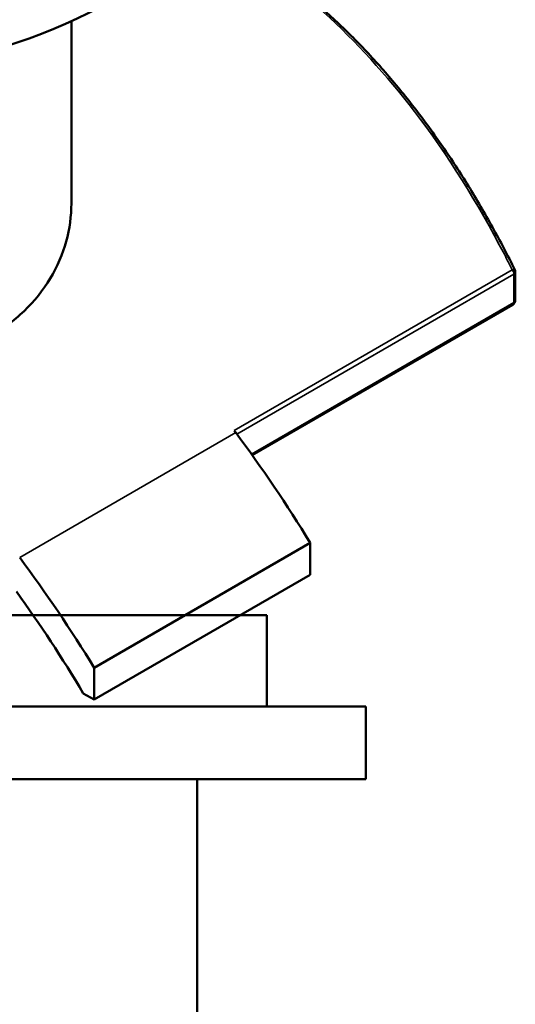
# Model space of a CAD drawing. Header units: millimetres. Extents: x -604 to 1138, y -275 to 894.
# Tile 10 of 11: x 942 to 1133, y 309 to 687. Entities that reach past the tile are written whole.
import ezdxf

# ---------------------------------------------------------------- set-up
doc = ezdxf.new("R2010")
doc.units = ezdxf.units.MM
doc.layers.add('Visible (ANSI)', color=7, linetype='Continuous', lineweight=50)
doc.layers.add('Visible Narrow (ANSI)', color=7, linetype='Continuous', lineweight=35)

msp = doc.modelspace()

# ---------------------------------------------------------------- linework, layer by layer
at = {"layer": 'Visible (ANSI)'}
for p, q in [((962.17, 616.78), (962.17, 686.76)), ((1132.89, 579.58), (1132.89, 590.41)), ((1131.89, 577.85), (1031.74, 520.03)), ((1054.02, 486.38), (970.94, 438.42)), ((1054.02, 486.38), (1054.02, 474.14)), ((1054.02, 474.14), (970.94, 426.17)), ((1037.38, 458.55), (769.38, 458.55)), ((1037.38, 423.55), (1037.38, 458.55)), ((970.94, 426.17), (970.94, 438.42)), ((966.76, 428.58), (970.94, 426.17)), ((1075.38, 423.55), (731.38, 423.55)), ((1075.38, 395.55), (1075.38, 423.55)), ((1075.38, 395.55), (731.38, 395.55)), ((1010.58, 223.55), (1010.58, 395.55))]:
    msp.add_line(p, q, dxfattribs=at)
for centre, start, end in [((1130.89, 590.41), 0, 26.4593), ((1130.89, 579.58), 300, 0)]:
    msp.add_arc(centre, 2, start, end, dxfattribs=at)
for centre, major_axis, start_param, end_param in [((854.97, 764.42), (-172, 0), 0, 3.141593), ((896.51, 378.52), (165, -285.79), 1.771107, 1.774378), ((896.51, 378.52), (165, -285.79), 1.61523, 1.771106), ((813.43, 330.55), (-165, 285.79), 4.756822, 4.912699), ((813.43, 330.55), (157.5, -272.8), 1.596916, 1.746085)]:
    msp.add_ellipse(centre, major_axis=major_axis, ratio=0.57735, start_param=start_param, end_param=end_param, dxfattribs=at)
for points, knots in [([(1132.68, 591.3), (1129.92, 596.85), (1127.05, 602.31), (1121.12, 613.03), (1118.05, 618.28), (1111.7, 628.57), (1108.43, 633.6), (1101.68, 643.41), (1098.2, 648.19), (1091.04, 657.47), (1087.36, 661.98), (1079.81, 670.7), (1075.94, 674.91), (1068.01, 683.02), (1063.96, 686.91), (1055.67, 694.37), (1051.44, 697.93), (1042.81, 704.69), (1038.42, 707.9), (1029.49, 713.94), (1024.96, 716.77), (1017.61, 720.99), (1014.84, 722.51), (1012.04, 723.95)], [1.479294, 1.479294, 1.479294, 1.479294, 3.410399, 3.410399, 5.341504, 5.341504, 7.27261, 7.27261, 9.203715, 9.203715, 11.13482, 11.13482, 13.065925, 13.065925, 14.99703, 14.99703, 16.928135, 16.928135, 18.85924, 18.85924, 20.790346, 20.790346, 21.946085, 21.946085, 21.946085, 21.946085]), ([(962.17, 616.78), (962.17, 612), (961.53, 607.05), (958.84, 597.29), (956.79, 592.48), (951.34, 583.45), (947.94, 579.22), (940.06, 571.68), (935.57, 568.37), (930.77, 565.6)], [56.981012, 56.981012, 56.981012, 56.981012, 59.016532, 59.016532, 61.052052, 61.052052, 63.087572, 63.087572, 65.123092, 65.123092, 65.123092, 65.123092])]:
    msp.add_open_spline(points, degree=3, knots=knots, dxfattribs=at)
at = {"layer": 'Visible Narrow (ANSI)'}
for p, q in [((1131.66, 591.33), (1024.75, 529.6)), ((1025.84, 528.13), (1132.3, 589.59)), ((1132.3, 589.59), (1132.3, 578.76)), ((1132.3, 578.76), (1031.4, 520.51)), ((1025.38, 528.74), (942.3, 480.77))]:
    msp.add_line(p, q, dxfattribs=at)
for centre, major_axis, ratio, start_param, end_param in [((1130.89, 590.41), (1.79, 0.89), 0.283848, 0, 0.986201), ((1130.89, 590.41), (1, -1.73), 0.57735, 0.785398, 1.774378), ((1130.89, 590.41), (2, 0), 0.57735, 5.497787, 6.283185), ((1130.89, 579.58), (1, -1.73), 0.57735, 0, 0.785398), ((1130.89, 579.58), (2, 0), 0.57735, 5.497787, 6.283185)]:
    msp.add_ellipse(centre, major_axis=major_axis, ratio=ratio, start_param=start_param, end_param=end_param, dxfattribs=at)
msp.add_open_spline([(1011.7, 723.51), (1014.39, 722.1), (1017.07, 720.64), (1019.73, 719.1), (1033.52, 711.14), (1046.75, 701.43), (1071.65, 678.94), (1083.31, 666.17), (1106.9, 635.43), (1118.44, 616.95), (1129.68, 595.28), (1130.68, 593.31), (1131.66, 591.33)], degree=3, knots=[-21.859271, -21.859271, -21.859271, -21.859271, -20.739161, -20.739161, -20.739161, -14.921864, -14.921864, -9.104571, -9.104571, -2.167671, -2.167671, -1.479294, -1.479294, -1.479294, -1.479294], dxfattribs=at)

doc.saveas('drawing.dxf')
